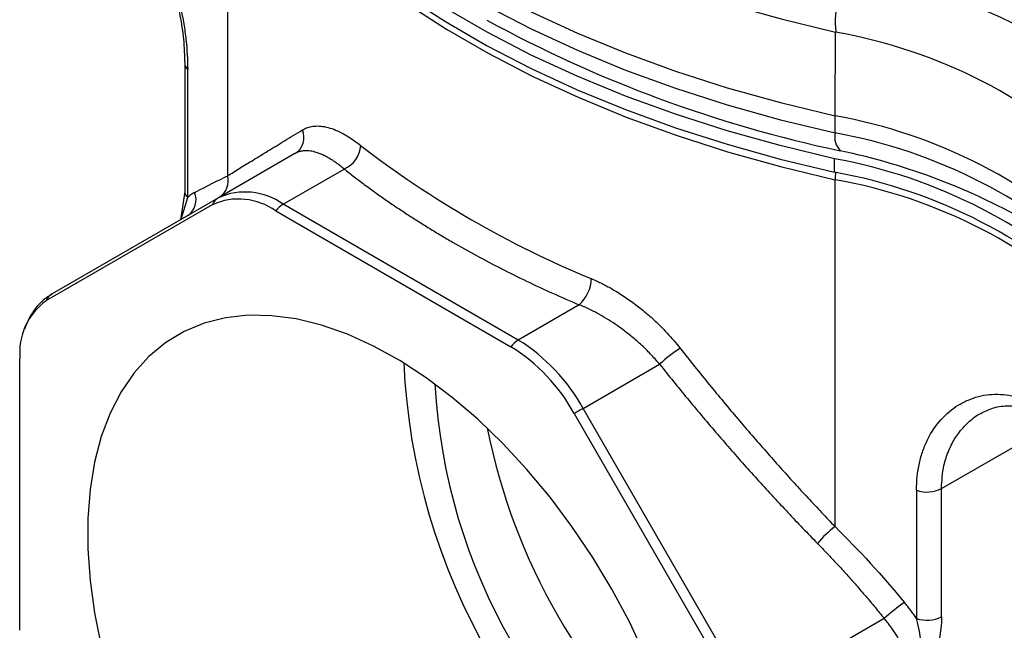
# Model space of a CAD drawing. Header units: inches. Extents: x 0.5 to 21.5, y 0.5 to 16.5.
# Tile 9 of 15: x 17.3 to 18.8, y 11.1 to 12. Entities that reach past the tile are written whole.
import ezdxf

# ---------------------------------------------------------------- set-up
doc = ezdxf.new("R2010")
doc.units = ezdxf.units.IN
doc.header["$LTSCALE"] = 2
doc.header["$MEASUREMENT"] = 0

msp = doc.modelspace()

# ---------------------------------------------------------------- linework, layer by layer
for p, q in [((17.6281, 12.3078), (17.6281, 11.7808)), ((18.5515, 11.872), (18.5524, 11.999)), ((17.5629, 11.9517), (17.5629, 11.757)), ((17.5674, 11.7477), (17.5674, 11.9424)), ((18.5515, 11.8459), (18.5515, 11.872)), ((17.7305, 11.8144), (17.6142, 11.7473)), ((18.5509, 11.7861), (18.5509, 11.8065)), ((17.7127, 11.7375), (17.8053, 11.791)), ((18.5515, 11.2478), (18.5515, 11.7748)), ((17.5629, 11.7569), (17.5564, 11.7139)), ((17.3524, 11.591), (17.6051, 11.7369)), ((17.6142, 11.7473), (17.3615, 11.6014)), ((17.5576, 11.7146), (17.5674, 11.7477)), ((18.07, 11.5312), (17.7127, 11.7375)), ((17.7013, 11.7274), (18.0587, 11.5211)), ((18.1626, 11.5847), (18.07, 11.5312)), ((17.3125, 11.0902), (17.3125, 11.5028)), ((18.1685, 11.4273), (18.2848, 11.4944)), ((18.4212, 10.9896), (18.1685, 11.4273)), ((18.1549, 11.4194), (18.4076, 10.9818)), ((18.7133, 11.3055), (18.8849, 11.4046)), ((18.6753, 11.3029), (18.6753, 11.1081)), ((18.7133, 11.1108), (18.7133, 11.3055)), ((18.6263, 11.108), (18.4212, 10.9896))]:
    msp.add_line(p, q)
at = {"flags": 128}
for points in [[(17.6279, 12.5328), (17.6625, 12.4849), (17.7016, 12.4383), (17.7452, 12.393), (17.7931, 12.3492), (17.8451, 12.307), (17.9011, 12.2665), (17.9609, 12.2279), (18.0244, 12.1913), (18.0913, 12.1567), (18.1614, 12.1244), (18.2345, 12.0944), (18.3104, 12.0667), (18.3889, 12.0416), (18.4696, 12.019), (18.5524, 11.999)], [(17.6254, 12.4066), (17.6601, 12.3587), (17.6993, 12.312), (17.7429, 12.2667), (17.7908, 12.2228), (17.8429, 12.1805), (17.899, 12.1399), (17.959, 12.1013), (18.0225, 12.0646), (18.0895, 12.03), (18.1598, 11.9976), (18.233, 11.9675), (18.3091, 11.9398), (18.3876, 11.9146), (18.4685, 11.892), (18.5515, 11.872)], [(17.6254, 12.3805), (17.6601, 12.3326), (17.6993, 12.2859), (17.7429, 12.2405), (17.7908, 12.1966), (17.8429, 12.1543), (17.899, 12.1138), (17.959, 12.0751), (18.0225, 12.0384), (18.0895, 12.0038), (18.1598, 11.9715), (18.233, 11.9414), (18.3091, 11.9137), (18.3876, 11.8885), (18.4685, 11.8659), (18.5515, 11.8459)], [(18.5509, 11.8065), (18.4681, 11.8265), (18.3873, 11.8491), (18.3088, 11.8742), (18.2329, 11.9019), (18.1597, 11.9319), (18.0896, 11.9642), (18.0226, 11.9988), (17.9591, 12.0354), (17.8993, 12.074), (17.8432, 12.1145), (17.7911, 12.1567), (17.7432, 12.2005), (17.6995, 12.2458), (17.6603, 12.2924), (17.6256, 12.3402)], [(17.6256, 12.3198), (17.6603, 12.272), (17.6995, 12.2254), (17.7432, 12.1801), (17.7911, 12.1363), (17.8432, 12.0941), (17.8993, 12.0536), (17.9591, 12.015), (18.0226, 11.9784), (18.0896, 11.9438), (18.1597, 11.9115), (18.2329, 11.8815), (18.3088, 11.8538), (18.3873, 11.8287), (18.4681, 11.8061), (18.5509, 11.7861)], [(17.6281, 12.3078), (17.6627, 12.2601), (17.7018, 12.2135), (17.7453, 12.1683), (17.7932, 12.1246), (17.8451, 12.0824), (17.9011, 12.042), (17.9608, 12.0034), (18.0242, 11.9668), (18.091, 11.9323), (18.161, 11.9), (18.234, 11.87), (18.3098, 11.8424), (18.3882, 11.8173), (18.4688, 11.7947), (18.5515, 11.7748)], [(18.263, 11.052), (18.239, 11.1028), (18.2123, 11.1526), (18.1831, 11.201), (18.1516, 11.2478), (18.1182, 11.2924), (18.083, 11.3347), (18.0463, 11.3742), (18.0084, 11.4108), (17.9695, 11.4441), (17.9299, 11.4738), (17.89, 11.4999), (17.85, 11.5219), (17.8102, 11.5399), (17.771, 11.5537), (17.7325, 11.5632), (17.6952, 11.5682), (17.6592, 11.5688), (17.6248, 11.565), (17.5924, 11.5567), (17.562, 11.5441), (17.5341, 11.5273), (17.5086, 11.5063), (17.486, 11.4813), (17.4662, 11.4525), (17.4495, 11.4202), (17.436, 11.3845), (17.4258, 11.3457), (17.419, 11.3042), (17.4155, 11.2601), (17.4155, 11.2139), (17.419, 11.1659), (17.4258, 11.1165), (17.436, 11.0659)], [(18.1685, 11.4273), (18.167, 11.4264), (18.1654, 11.4255), (18.1637, 11.4245), (18.162, 11.4235), (18.1603, 11.4225), (18.1585, 11.4215), (18.1568, 11.4205), (18.1549, 11.4194)]]:
    msp.add_lwpolyline(points, dxfattribs=at)
for centre, radius, start, end in [((18.7202, 12.014), 0.1684, 150.1461, 185.1008), ((18.9651, 13.7427), 1.9663, 241.345, 258.0944), ((18.4142, 11.2191), 0.7921, 45.7659, 79.9511), ((17.5756, 11.9521), 0.0127, 181.7587, 229.6864), ((18.4091, 11.0857), 0.7991, 45.978, 79.7389), ((17.715, 11.839), 0.0291, 302.2701, 22.9736), ((18.5822, 11.8401), 0.0313, 169.3344, 223.3154), ((18.4091, 11.0596), 0.7991, 45.978, 79.7389), ((17.7882, 11.8297), 0.0423, 293.937, 356.2451), ((18.7562, 13.0259), 1.5149, 232.3243, 247.681), ((18.3594, 10.8593), 0.98, 59.9325, 78.2205), ((18.4092, 11.0222), 0.797, 45.7865, 79.7582), ((17.5993, 11.7731), 0.0298, 303.4604, 15.1246), ((18.4092, 11.0018), 0.797, 45.7865, 79.7582), ((18.6299, 11.7742), 0.0784, 171.5085, 179.5858), ((18.414, 10.999), 0.7879, 45.6393, 79.9475), ((17.5756, 11.7574), 0.0127, 181.8659, 229.6807), ((17.551, 11.7444), 0.0292, 304.8922, 22.2251), ((17.6549, 11.657), 0.0991, 54.3818, 114.314), ((17.6253, 11.7283), 0.022, 120.4931, 157.1095), ((17.6449, 11.6486), 0.0968, 54.3818, 114.314), ((17.7337, 11.7027), 0.0407, 121.1671, 142.7011), ((18.1253, 11.626), 0.0557, 312.1593, 358.4446), ((17.3726, 11.5824), 0.022, 120.4931, 157.1095), ((17.4089, 11.5123), 0.0969, 125.698, 185.6204), ((18.091, 11.4964), 0.0407, 121.1671, 142.7011), ((17.9196, 11.2901), 0.2842, 28.8556, 58.0453), ((17.9117, 11.2854), 0.2778, 28.8556, 58.0453), ((18.4561, 11.3074), 0.2536, 123.5431, 132.4976), ((18.8721, 11.5416), 0.9773, 182.6542, 237.3404), ((18.8203, 11.5117), 0.8783, 183.1031, 236.8915), ((18.9334, 11.577), 0.9281, 191.1664, 228.8283), ((18.6912, 11.3488), 0.0486, 250.9598, 297.0613), ((18.6476, 11.1212), 0.1589, 127.2075, 140.5762), ((18.7913, 10.9321), 0.2412, 123.8122, 133.176), ((18.6912, 11.1541), 0.0486, 250.9598, 297.0613)]:
    msp.add_arc(centre, radius, start, end)
for points, knots in [([(17.3998, 12.2734), (17.4128, 12.2671), (17.4254, 12.2592), (17.4434, 12.2451), (17.4493, 12.2399), (17.4606, 12.2291), (17.466, 12.2234), (17.4818, 12.2054), (17.4916, 12.1922), (17.5096, 12.1636), (17.5175, 12.1487), (17.5282, 12.1254), (17.5316, 12.1175), (17.5379, 12.1013), (17.5408, 12.0931), (17.5488, 12.0686), (17.5532, 12.0522), (17.5585, 12.0277), (17.5601, 12.0194), (17.5628, 12.0033), (17.5639, 11.9953), (17.5665, 11.9719), (17.5674, 11.9569), (17.5674, 11.9424)], [0, 0, 0, 0, 0.125, 0.125, 0.1875, 0.1875, 0.25, 0.25, 0.375, 0.375, 0.5, 0.5, 0.5625, 0.5625, 0.625, 0.625, 0.75, 0.75, 0.8125, 0.8125, 0.875, 0.875, 1, 1, 1, 1]), ([(17.4062, 12.2592), (17.4149, 12.2545), (17.431, 12.2457), (17.4518, 12.2287), (17.4681, 12.2125), (17.4801, 12.1982), (17.4886, 12.187), (17.4945, 12.1785), (17.4995, 12.1708), (17.5063, 12.1598), (17.516, 12.1424), (17.528, 12.117), (17.5393, 12.0876), (17.549, 12.0556), (17.5564, 12.0226), (17.5618, 11.9866), (17.5625, 11.9637), (17.5629, 11.9517)], [0, 0, 0, 0, 0.09177, 0.170544, 0.23561, 0.287269, 0.325685, 0.350586, 0.369917, 0.398924, 0.453083, 0.525312, 0.616533, 0.696587, 0.787478, 0.888611, 1, 1, 1, 1]), ([(17.7417, 11.8503), (17.7428, 11.8509), (17.745, 11.8522), (17.7484, 11.8537), (17.752, 11.8548), (17.7557, 11.8557), (17.7615, 11.8565), (17.7697, 11.8565), (17.7806, 11.8544), (17.7922, 11.8505), (17.8031, 11.8452), (17.8129, 11.8394), (17.8215, 11.8337), (17.8274, 11.8291), (17.8304, 11.8269)], [0, 0, 0, 0, 0.049987, 0.09987, 0.149723, 0.19962, 0.249635, 0.374813, 0.499838, 0.624436, 0.748754, 0.832699, 0.916325, 1, 1, 1, 1]), ([(17.6281, 11.7808), (17.6311, 11.7827), (17.637, 11.7863), (17.6465, 11.7922), (17.6564, 11.7983), (17.6669, 11.8047), (17.6779, 11.8115), (17.6895, 11.8185), (17.7017, 11.826), (17.7144, 11.8337), (17.7277, 11.8418), (17.737, 11.8475), (17.7417, 11.8503)], [0, 0, 0, 0, 0.091807, 0.185432, 0.280876, 0.378141, 0.477227, 0.578135, 0.680865, 0.785419, 0.891797, 1, 1, 1, 1]), ([(17.8053, 11.791), (17.8037, 11.7923), (17.8004, 11.795), (17.7955, 11.7988), (17.7904, 11.8024), (17.7851, 11.8058), (17.7797, 11.8089), (17.7742, 11.8118), (17.7687, 11.8142), (17.7618, 11.8167), (17.7539, 11.8186), (17.7463, 11.819), (17.7401, 11.8182), (17.735, 11.8168), (17.732, 11.8152), (17.7305, 11.8144)], [0, 0, 0, 0, 0.053354, 0.109324, 0.167914, 0.229125, 0.29296, 0.359419, 0.428504, 0.500217, 0.625275, 0.750399, 0.834446, 0.917645, 1, 1, 1, 1]), ([(17.8053, 11.791), (17.8103, 11.7871), (17.8204, 11.7792), (17.8359, 11.7676), (17.8516, 11.7561), (17.8676, 11.7448), (17.884, 11.7336), (17.9006, 11.7226), (17.9175, 11.7117), (17.9348, 11.7009), (17.9523, 11.6903), (17.976, 11.6764), (18.0064, 11.6594), (18.0439, 11.6397), (18.0824, 11.6206), (18.1219, 11.6022), (18.1491, 11.5906), (18.1626, 11.5847)], [0, 0, 0, 0, 0.050069, 0.10009, 0.150077, 0.200041, 0.249993, 0.299946, 0.349913, 0.399904, 0.449931, 0.500007, 0.600095, 0.700042, 0.799945, 0.899899, 1, 1, 1, 1]), ([(17.5781, 11.7555), (17.5771, 11.755), (17.5753, 11.754), (17.5726, 11.7521), (17.5699, 11.7501), (17.5682, 11.7485), (17.5674, 11.7477)], [0, 0, 0, 0, 0.250885, 0.50099, 0.7506, 1, 1, 1, 1]), ([(18.1809, 11.6245), (18.1833, 11.6235), (18.1882, 11.6214), (18.1954, 11.6179), (18.2027, 11.6142), (18.2099, 11.6103), (18.2208, 11.604), (18.2352, 11.5947), (18.2529, 11.5818), (18.2699, 11.5677), (18.2844, 11.5542), (18.2966, 11.5416), (18.3066, 11.5304), (18.3129, 11.5227), (18.316, 11.5188)], [0, 0, 0, 0, 0.049896, 0.099723, 0.149562, 0.199489, 0.249584, 0.374529, 0.49978, 0.624174, 0.748742, 0.832567, 0.916203, 1, 1, 1, 1]), ([(17.3615, 11.6009), (17.3575, 11.5985), (17.3476, 11.5926), (17.3354, 11.5792), (17.3254, 11.5639), (17.3214, 11.5529), (17.3197, 11.5481)], [0, 0, 0, 0, 0.206576, 0.508435, 0.788361, 1, 1, 1, 1]), ([(18.2848, 11.4944), (18.283, 11.4965), (18.2792, 11.5011), (18.2728, 11.508), (18.2655, 11.5155), (18.2556, 11.5252), (18.2429, 11.5363), (18.2281, 11.5478), (18.2138, 11.5578), (18.2004, 11.5662), (18.1873, 11.5734), (18.1748, 11.5797), (18.1666, 11.5831), (18.1626, 11.5847)], [0, 0, 0, 0, 0.053369, 0.11303, 0.178986, 0.251235, 0.375728, 0.500228, 0.608381, 0.712427, 0.812373, 0.908227, 1, 1, 1, 1]), ([(18.316, 11.5188), (18.3233, 11.5095), (18.3379, 11.4911), (18.3599, 11.4639), (18.3818, 11.4374), (18.4035, 11.4115), (18.4251, 11.3863), (18.4466, 11.3617), (18.4679, 11.3377), (18.489, 11.3143), (18.51, 11.2916), (18.5308, 11.2694), (18.5446, 11.2549), (18.5515, 11.2478)], [0, 0, 0, 0, 0.0984416, 0.1953751, 0.2908009, 0.3847196, 0.4771318, 0.5680379, 0.6574385, 0.7453344, 0.8317261, 0.9166144, 1, 1, 1, 1]), ([(18.2848, 11.4944), (18.2918, 11.4857), (18.3058, 11.4682), (18.327, 11.4423), (18.3483, 11.4167), (18.3699, 11.3914), (18.3915, 11.3664), (18.4133, 11.3416), (18.4353, 11.3172), (18.4575, 11.293), (18.4797, 11.2691), (18.5022, 11.2454), (18.5173, 11.2299), (18.5248, 11.2221)], [0, 0, 0, 0, 0.092097, 0.183924, 0.275491, 0.366809, 0.457889, 0.548743, 0.63938, 0.729814, 0.820054, 0.910112, 1, 1, 1, 1]), ([(18.6753, 11.3029), (18.6753, 11.3173), (18.6768, 11.331), (18.6811, 11.3505), (18.683, 11.3569), (18.6872, 11.3691), (18.6897, 11.3749), (18.698, 11.3914), (18.7047, 11.4014), (18.7205, 11.419), (18.7293, 11.4264), (18.7437, 11.4352), (18.7486, 11.4378), (18.7589, 11.4422), (18.7643, 11.444), (18.7805, 11.4482), (18.7917, 11.4493), (18.8088, 11.4483), (18.8146, 11.4476), (18.8262, 11.4452), (18.8319, 11.4436), (18.8489, 11.4374), (18.8601, 11.4316), (18.871, 11.4241)], [0, 0, 0, 0, 0.125, 0.125, 0.1875, 0.1875, 0.25, 0.25, 0.375, 0.375, 0.5, 0.5, 0.5625, 0.5625, 0.625, 0.625, 0.75, 0.75, 0.8125, 0.8125, 0.875, 0.875, 1, 1, 1, 1]), ([(18.773, 11.4198), (18.7793, 11.4229), (18.7928, 11.4295), (18.8172, 11.4323), (18.846, 11.4282), (18.8664, 11.4163), (18.8772, 11.4101)], [0, 0, 0, 0, 0.203313, 0.436792, 0.702429, 1, 1, 1, 1]), ([(18.7133, 11.3055), (18.714, 11.3175), (18.7149, 11.3337), (18.7201, 11.3522), (18.7242, 11.3635), (18.7306, 11.3769), (18.7406, 11.3926), (18.7554, 11.4077), (18.7667, 11.4169), (18.7729, 11.4198), (18.773, 11.4198)], [0, 0, 0, 0, 0.240345, 0.32488, 0.411603, 0.500531, 0.657469, 0.833015, 0.999444, 1, 1, 1, 1]), ([(18.5248, 11.2221), (18.5298, 11.217), (18.5398, 11.2067), (18.5546, 11.1909), (18.5692, 11.1749), (18.5837, 11.1586), (18.5981, 11.142), (18.6123, 11.1252), (18.6216, 11.1138), (18.6263, 11.108)], [0, 0, 0, 0, 0.141421, 0.283259, 0.425552, 0.568337, 0.711649, 0.855525, 1, 1, 1, 1]), ([(18.6753, 11.1081), (18.6739, 11.1102), (18.6711, 11.1144), (18.6666, 11.1205), (18.662, 11.1266), (18.6587, 11.1306), (18.6571, 11.1326)], [0, 0, 0, 0, 0.2494, 0.49901, 0.749115, 1, 1, 1, 1]), ([(18.6648, 11.0433), (18.6639, 11.0457), (18.662, 11.0504), (18.6588, 11.0575), (18.6555, 11.0644), (18.6519, 11.0712), (18.6481, 11.0778), (18.6441, 11.0842), (18.6399, 11.0905), (18.6355, 11.0965), (18.631, 11.1024), (18.6279, 11.1062), (18.6263, 11.108)], [0, 0, 0, 0, 0.10571, 0.210108, 0.31321, 0.41503, 0.515586, 0.614893, 0.712969, 0.809833, 0.905504, 1, 1, 1, 1])]:
    msp.add_open_spline(points, degree=3, knots=knots)
for points in [[(18.5741, 12.0978), (18.7658, 12.0552), (18.9242, 11.974), (19.0201, 11.8692)], [(17.5781, 11.7555), (17.5973, 11.7654), (17.6141, 11.7739), (17.6281, 11.7808)], [(18.5515, 11.2478), (18.5879, 11.2117), (18.6232, 11.1732), (18.6571, 11.1326)], [(18.6836, 11.0524), (18.6827, 11.0729), (18.6799, 11.0916), (18.6753, 11.1081)], [(18.7133, 11.1108), (18.7133, 11.0921), (18.7096, 11.0718), (18.7039, 11.0509)]]:
    msp.add_open_spline(points, degree=3)

doc.saveas('drawing.dxf')
